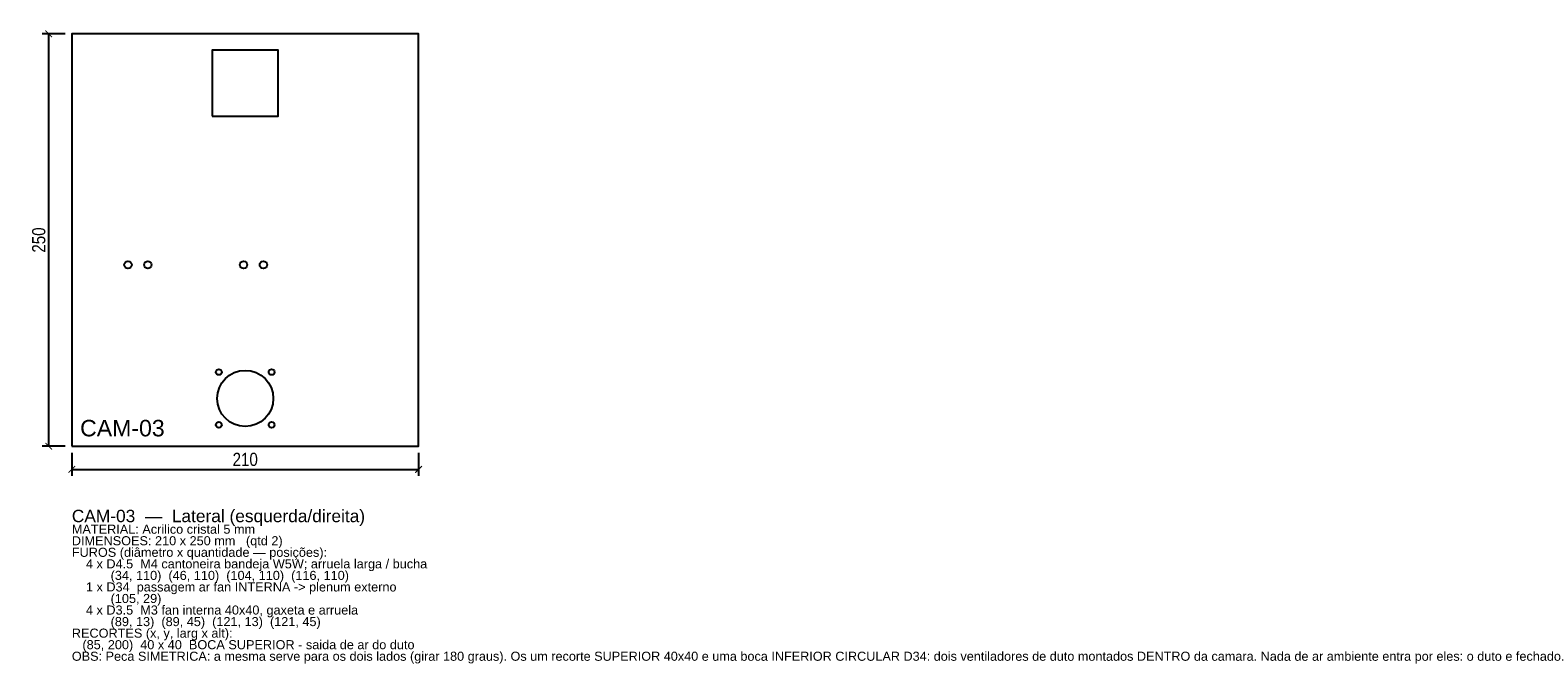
# Model space of a CAD drawing. Header units: millimetres. Extents: x -25 to 888, y -132 to 252.
import ezdxf

# ---------------------------------------------------------------- set-up
doc = ezdxf.new("R2010")
doc.units = ezdxf.units.MM
for name, color, linetype in [('CORTE', 1, 'Continuous'), ('COTA', 4, 'Continuous'), ('GRAVACAO', 3, 'Continuous'), ('TEXTO', 7, 'Continuous')]:
    doc.layers.add(name, color=color, linetype=linetype)
doc.styles.add('ARIAL', font='arial.ttf')
doc.styles.add('OpenSansCondensed-Light', font='OpenSansCondensed-Light.ttf')
doc.dimstyles.new('EZDXF', dxfattribs={"dimtxt": 8, "dimasz": 4, "dimexe": 4, "dimexo": 4, "dimgap": 2, "dimtad": 1, "dimdec": 0, "dimdsep": 46, "dimtxsty": 'OpenSansCondensed-Light', "dimblk": 'ARCHTICK', "dimcen": 2.5, "dimclrd": 4, "dimclre": 4, "dimclrt": 4, "dimazin": 3, "dimtfac": 0.5, "dimtmove": 2, "dimatfit": 3})

# ---------------------------------------------------------------- blocks, each defined once
blk = doc.blocks.new('_ARCHTICK')
at = {"color": 0, "linetype": 'BYBLOCK', "const_width": 0.15}
blk.add_lwpolyline([(-0.5, -0.5), (0.5, 0.5)], dxfattribs=at)

msp = doc.modelspace()

# ---------------------------------------------------------------- linework, layer by layer
at = {"layer": 'CORTE'}
for points in [[(0, 0), (210, 0), (210, 250), (0, 250)], [(85, 200), (125, 200), (125, 240), (85, 240)]]:
    msp.add_lwpolyline(points, close=True, dxfattribs=at)
for centre, radius in [((34, 110), 2.25), ((46, 110), 2.25), ((104, 110), 2.25), ((116, 110), 2.25), ((89, 45), 1.75), ((105, 29), 17), ((121, 45), 1.75), ((89, 13), 1.75), ((121, 13), 1.75)]:
    msp.add_circle(centre, radius, dxfattribs=at)

# ---------------------------------------------------------------- texts
at = {"layer": 'GRAVACAO', "style": 'ARIAL'}
msp.add_text('CAM-03', height=10, dxfattribs=at).set_placement((5, 6))
at = {"layer": 'TEXTO', "style": 'ARIAL'}
for s, height, p in [('CAM-03  —  Lateral (esquerda/direita)', 7.5, (0, -46)), ('MATERIAL: Acrilico cristal 5 mm', 5.5, (0, -53)), ('DIMENSOES: 210 x 250 mm   (qtd 2)', 5.5, (0, -60)), ('FUROS (diâmetro x quantidade — posições):', 5.5, (0, -67)), ('    4 x D4.5  M4 cantoneira bandeja W5W; arruela larga / bucha', 5.5, (0, -74)), ('    1 x D34  passagem ar fan INTERNA -> plenum externo', 5.5, (0, -88)), ('           (34, 110)  (46, 110)  (104, 110)  (116, 110)', 5.5, (0, -81)), ('           (105, 29)', 5.5, (0, -95)), ('    4 x D3.5  M3 fan interna 40x40, gaxeta e arruela', 5.5, (0, -102)), ('           (89, 13)  (89, 45)  (121, 13)  (121, 45)', 5.5, (0, -109)), ('RECORTES (x, y, larg x alt):', 5.5, (0, -116)), ('   (85, 200)  40 x 40  BOCA SUPERIOR - saida de ar do duto', 5.5, (0, -123)), ('OBS: Peca SIMETRICA: a mesma serve para os dois lados (girar 180 graus). Os um recorte SUPERIOR 40x40 e uma boca INFERIOR CIRCULAR D34: dois ventiladores de duto montados DENTRO da camara. Nada de ar ambiente entra por eles: o duto e fechado.', 5.5, (0, -130))]:
    msp.add_text(s, height=height, dxfattribs=at).set_placement(p)

# ---------------------------------------------------------------- dimensions: what is measured, and where the dimension line sits
at = {"layer": 'COTA'}
msp.add_linear_dim(base=(-14, 0), p1=(0, 0), p2=(0, 250), angle=90, dimstyle='EZDXF', dxfattribs=at).render()
msp.add_linear_dim(base=(0, -14), p1=(0, 0), p2=(210, 0), dimstyle='EZDXF', dxfattribs=at).render()

doc.saveas('drawing.dxf')
